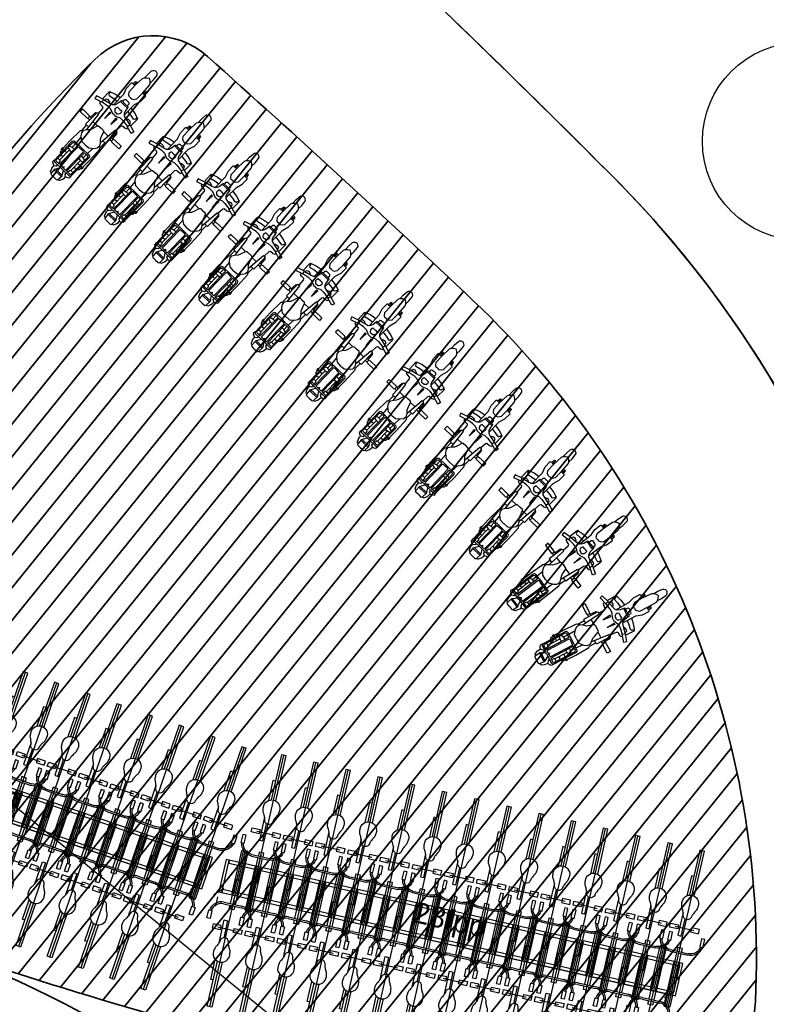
# Model space of a CAD drawing. Header units: metres. Extents: x 93008 to 98406, y 448779 to 454332.
# Tile 80 of 136: x 95570 to 95579, y 451753 to 451765. Entities that reach past the tile are written whole.
import ezdxf

# ---------------------------------------------------------------- set-up
doc = ezdxf.new("R2010")
doc.units = ezdxf.units.M
doc.header["$MEASUREMENT"] = 0
doc.header["$PDMODE"] = 3
doc.header["$PDSIZE"] = 0.25
doc.layers.get('DefPoints').update_dxf_attribs({"color": 6})
for name, color, linetype, lineweight in [('B-ME-GR-BOOM-S', 90, 'Continuous', 25), ('N-PV-GR-BEPLANTING-A', 7, 'Continuous', 35), ('N-PV-GR-GROENSTROOK-G', 3, 'Continuous', 35), ('N-PV-KG-GRENS_BEHEER-G', 210, 'Continuous', 35), ('N-PV-OG-BEBOUWING_FIETSENSTALLING-G', 4, 'Continuous', 25), ('N-PV-VH-VERHARDING-LICHT_OPEN-G', 2, 'Continuous', 35), ('N-PV-VH-VERHARDING_GRASBETONSTENEN-A', 8, 'Continuous', 35), ('N-PV-VH-VERHARDING_TEGEL-G', 252, 'Continuous', 35)]:
    doc.layers.add(name, color=color, linetype=linetype, lineweight=lineweight)
for name, color, linetype in [('N-PV-IE-MEUBILAIR_WEGMEUBILAIR_FIETS-G', 8, 'Continuous'), ('N-PV-IE-MEUBILAIR_WEGMEUBILAIR_FIETSKLEM-G', 2, 'Continuous'), ('N-PV-IE-MEUBILAIR_WEGMEUBILAIR_FIETSREK-G', 1, 'Continuous')]:
    doc.layers.add(name, color=color, linetype=linetype)
doc.layers.add('W_V-DI-4_HULPLIJN', color=6, linetype='Continuous', plot=False)
doc.layers.add('X-XX-AL-HULPLIJN-G', color=6, linetype='Continuous', plot=False)
doc.styles.add('Panno Light', font='arial.ttf')
doc.dimstyles.new('fietsparkeren-d', dxfattribs={"dimscale": 0, "dimtxt": 0.25, "dimasz": 0.1, "dimexe": 0.18, "dimexo": 0.0625, "dimgap": 0.09, "dimtad": 1, "dimdec": 0, "dimlfac": 5, "dimzin": 0, "dimdsep": 46, "dimtxsty": 'Panno Light', "dimblk": 'OBLIQUE', "dimcen": 0.09, "dimclrt": 256, "dimadec": 0, "dimazin": 0, "dimtfac": 1, "dimtdec": 0, "dimtix": 1, "dimtofl": 0, "dimtmove": 0, "dimatfit": 3, "dimldrblk": 'OBLIQUE', "dimfxl": 1, "dimtolj": 1, "dimtzin": 0, "dimarcsym": 0})

# ---------------------------------------------------------------- blocks, each defined once
blk = doc.blocks.new('*U269')
at = {"layer": 'B-ME-GR-BOOM-S'}
for radius in [1, 0.1]:
    blk.add_circle((0, 0), radius, dxfattribs=at)
blk = doc.blocks.new('FIETS')
at = {"layer": 'N-PV-IE-MEUBILAIR_WEGMEUBILAIR_FIETS-G', "linetype": 'Continuous'}
for p, q in [((0, 0.02), (0.355, 0.02)), ((0, -0.02), (0, 0.02)), ((0, 0), (1.93, 0)), ((0.655, -0.11), (0.655, 0.11)), ((0.675, -0.11), (0.675, 0.11)), ((0.964, -0.115), (0.964, 0.116)), ((0, -0.02), (0.355, -0.02))]:
    blk.add_line(p, q, dxfattribs=at)
at = {"layer": 'N-PV-IE-MEUBILAIR_WEGMEUBILAIR_FIETS-G'}
blk.add_line((0.355, -0.029), (0.355, 0.029), dxfattribs=at)
for points in [[(0.886, 0.27), (0.886, 0.23), (0.786, 0.23), (0.786, 0.27)], [(0.99, 0.179), (0.99, 0.079), (0.939, 0.079), (0.939, 0.179)], [(0.99, -0.179), (0.99, -0.079), (0.939, -0.079), (0.939, -0.179)], [(0.886, -0.23), (0.886, -0.27), (0.786, -0.27), (0.786, -0.23)]]:
    blk.add_lwpolyline(points, close=True, dxfattribs=at)
for points in [[(0.355, 0.029), (0.655, 0.029)], [(0.675, 0.029), (0.721, 0.029), (0.721, -0.029), (0.675, -0.029)], [(1.371, 0.029), (1.93, 0.029), (1.93, -0.029), (1.371, -0.029)], [(0.655, -0.029), (0.355, -0.029)], [(0.865, -0.059), (0.865, -0.018), (1.077, -0.018)], [(1.148, -0.059), (0.865, -0.059)], [(1.604, -0.029), (1.604, -0.059), (1.356, -0.059)]]:
    blk.add_lwpolyline(points, dxfattribs=at)
blk.add_lwpolyline([(1.204, -0.088, 0.08174), (1.218, -0.093, 0.025899), (1.264, -0.1, 0.443449), (1.375, 0, 0.443449), (1.264, 0.1, 0.025899), (1.218, 0.093, 0.08174), (1.204, 0.088, 0.009088), (1.191, 0.079, -0.020409), (1.185, 0.076, -0.008758), (1.162, 0.065, -0.016375), (1.15, 0.059, -0.014797), (1.145, 0.057, -0.005198), (1.131, 0.053, -0.047746), (1.126, 0.052, 0.020764), (1.114, 0.05, 0.358182), (1.073, 0, 0.358182), (1.114, -0.05, 0.020764), (1.126, -0.052, -0.047746), (1.131, -0.053, -0.005198), (1.145, -0.057, -0.014797), (1.15, -0.059, -0.016375), (1.162, -0.065, -0.008758), (1.185, -0.076, -0.020409), (1.191, -0.079, 0.009088)], format="xyb", close=True, dxfattribs=at)
at = {"layer": 'N-PV-IE-MEUBILAIR_WEGMEUBILAIR_FIETS-G', "linetype": 'Continuous'}
for centre, radius, start, end in [((0.805, 0.11), 0.15, 97.2859, 180), ((0.805, 0.11), 0.13, 98.4144, 180), ((0.805, -0.11), 0.15, 180, 262.7141), ((0.805, -0.11), 0.13, 180, 261.5856)]:
    blk.add_arc(centre, radius, start, end, dxfattribs=at)
blk = doc.blocks.new('_Oblique')
at = {"color": 0, "linetype": 'ByBlock', "lineweight": -2}
blk.add_line((-0.5, -0.5), (0.5, 0.5), dxfattribs=at)
blk = doc.blocks.new('*D48')
at = {"layer": 'DefPoints', "color": 0, "transparency": 16777216}
for p in [(0.2, 5.475), (0.2, 5.475), (0.2, -0.125)]:
    blk.add_point(p, dxfattribs=at)
at = {"layer": 'W_V-DI-4_HULPLIJN', "color": 0, "lineweight": -2, "transparency": 16777216}
for p, q in [((0.137, 5.475), (0.02, 5.475)), ((0.2, -0.125), (0.2, 5.475)), ((0.262, -0.125), (0.38, -0.125))]:
    blk.add_line(p, q, dxfattribs=at)
at = {"layer": 'W_V-DI-4_HULPLIJN', "color": 0, "lineweight": -2, "transparency": 16777216, "xscale": 0.1, "yscale": 0.1, "zscale": 0.1}
for p, rotation in [((0.2, 5.475), 90), ((0.2, -0.125), 270)]:
    blk.add_blockref('_Oblique', p, dxfattribs=dict(at, rotation=rotation))
at = {"layer": 'W_V-DI-4_HULPLIJN', "transparency": 16777216, "insert": (-0.052, 2.675), "char_height": 0.25, "attachment_point": 5, "rotation": 90, "style": 'Panno Light'}
blk.add_mtext('\\A1;28fpp', dxfattribs=at)
blk = doc.blocks.new('Scooter top view')
at = {"color": 0, "linetype": 'Continuous'}
for p, q in [((-830.6414, 326.1454), (-873.5364, 326.1454)), ((-873.5364, 326.1454), (-873.5364, 211.5354)), ((-830.6414, 212.0567), (-830.6414, 326.1454)), ((-601.4222, 314.7514), (-637.1679, 305.2191)), ((-637.1679, 305.2191), (-607.3797, 210.4928)), ((-572.2297, 220.6206), (-601.4222, 314.7514)), ((-576.996, 237.3021), (-459.3329, 238.7916)), ((-459.3329, 238.7916), (-449.2049, 234.6213)), ((-1545.55566, 140.4905), (-1561.04544, 116.9578)), ((-1514.87381, 141.682), (-1545.55566, 140.4905)), ((-1527.08704, 119.4899), (-1512.19291, 138.5544)), ((-1527.08704, 0.3373), (-1527.08704, 119.4899)), ((-1512.19291, 138.5544), (-1199.41716, 143.0226)), ((-1507.42699, 114.7237), (-1495.5117, 127.2348)), ((-1495.5117, 127.2348), (-1207.75795, 127.2348)), ((-1467.21298, 85.9781), (-1467.21298, 127.0858)), ((-1413.59463, 126.6391), (-1413.29679, 115.6173)), ((-1400.48791, 148.6822), (-1401.08368, 140.0435)), ((-1396.61537, 154.0441), (-1400.48791, 148.6822)), ((-1388.57262, 158.2145), (-1396.61537, 154.0441)), ((-1346.27342, 158.2145), (-1388.57262, 158.2145)), ((-1366.08268, 158.2889), (-1361.91231, 166.6299)), ((-1361.91231, 166.6299), (-1354.46533, 172.8851)), ((-1354.46533, 172.8851), (-1345.23094, 174.2256)), ((-1346.27342, 141.2353), (-1346.27342, 158.2145)), ((-1346.27342, 127.2348), (-1346.27342, 92.9783)), ((-1346.12459, 156.576), (-1330.6348, 166.555)), ((-1345.23094, 174.2256), (-1337.7839, 172.7361)), ((-1337.7839, 172.7361), (-1328.40062, 166.7786)), ((-1330.6348, 166.555), (-1221.61006, 169.0873)), ((-1289.37767, 127.3836), (-1295.93106, 108.3193)), ((-1265.54709, 127.9796), (-1255.41911, 105.6382)), ((-1221.61006, 169.0873), (-1036.9235, 162.5339)), ((-1207.75795, 127.2348), (-1195.84277, 115.9155)), ((-1199.41716, 143.0226), (-1184.52315, 137.6609)), ((-1184.52315, 137.6609), (-1179.16124, 128.7242)), ((-1179.16124, 128.7242), (-1179.16124, 0.0391)), ((-1079.07417, 108.3939), (-1046.903, 131.0328)), ((-1046.903, 131.0328), (-1006.3911, 135.799)), ((-1036.9235, 162.5339), (-1025.0083, 151.5121)), ((-1025.0083, 151.5121), (-938.3248, 153.1506)), ((-1006.3911, 135.799), (-976.0071, 116.1389)), ((-974.2199, 113.9046), (-737.9999, 138.331)), ((-749.3193, 169.3107), (-938.4743, 169.3107)), ((-938.4743, 169.3107), (-938.4743, 117.3302)), ((-873.5364, 211.5354), (-867.5787, 198.3541)), ((-867.5787, 198.3541), (-836.0033, 198.3541)), ((-867.2808, 197.7585), (-867.2808, 169.1617)), ((-853.8761, 53.1368), (-853.8761, 126.1177)), ((-836.1521, 198.3541), (-836.1521, 169.3107)), ((-836.0033, 198.3541), (-830.6414, 212.0567)), ((-836.0033, 187.2579), (-755.7242, 182.79)), ((-755.7242, 182.79), (-737.2556, 158.0655)), ((-737.9999, 157.9911), (-749.3193, 169.3107)), ((-737.9999, 138.331), (-737.9999, 157.9911)), ((-737.5537, 148.6822), (-657.1257, 153.4484)), ((-657.1257, 153.4484), (-641.6358, 164.1722)), ((-641.6358, 164.1722), (-639.8486, 205.8757)), ((-639.8486, 205.8757), (-632.4017, 226.8763)), ((-632.4017, 226.8763), (-614.8266, 231.6424)), ((-607.3797, 210.4928), (-572.2297, 220.6206)), ((-592.7832, 128.2774), (-606.4856, 210.9396)), ((-593.3789, 77.3398), (-592.7832, 128.2774)), ((-553.4631, 133.7883), (-573.7191, 220.6206)), ((-570.4432, 207.0672), (-554.3576, 208.8543)), ((-543.6339, 149.576), (-554.6555, 143.6183)), ((-554.3576, 208.8543), (-541.2508, 203.4926)), ((-542.7393, 97.4467), (-553.4631, 133.7883)), ((-538.272, 165.0657), (-543.6339, 149.576)), ((-541.2508, 203.4926), (-536.1868, 188.0029)), ((-536.1868, 188.0029), (-538.272, 165.0657)), ((-488.5258, 215.4077), (-491.5045, 205.8757)), ((-491.5045, 205.8757), (-479.5894, 153.4484)), ((-474.5252, 222.5569), (-488.5258, 215.4077)), ((-479.5894, 153.4484), (-472.1422, 91.4892)), ((-453.9714, 228.8126), (-474.5252, 222.5569)), ((-449.2049, 234.6213), (-445.6303, 219.7271)), ((-445.6303, 219.7271), (-425.97, 163.7254)), ((-425.97, 163.7254), (-414.0548, 91.638)), ((-1668.87831, 41.445), (-1663.81431, 51.2751)), ((-1668.87831, 0.3373), (-1668.87831, 41.445)), ((-1668.87831, 0.2978), (-1668.87831, -40.8099)), ((-1663.81431, 51.2751), (-1654.28212, 55.4452)), ((-1654.28212, 55.4452), (-1587.25872, 59.6156)), ((-1652.19714, 55.5944), (-1651.60138, 66.9138)), ((-1651.60138, 66.9138), (-1643.85646, 77.6376)), ((-1643.85646, 77.6376), (-1608.11062, 93.1273)), ((-1608.11062, 93.1273), (-1584.2801, 97.2977)), ((-1600.06766, 58.5731), (-1600.06766, -57.938)), ((-1587.25872, 59.6156), (-1577.7265, 55.7432)), ((-1584.2801, 97.2977), (-1563.13052, 97.8935)), ((-1582.49264, -57.342), (-1582.49264, 57.9771)), ((-1577.7265, 55.7432), (-1527.08657, 25.6571)), ((-1561.04544, 116.9578), (-1564.32216, 105.3405)), ((-1564.32216, 105.3405), (-1562.83275, 96.9999)), ((-1562.83275, 96.9999), (-1547.64079, 74.3608)), ((-1547.64079, 74.3608), (-1527.6827, 69.8924)), ((-1527.08704, 0.2978), (-1527.08704, -118.8548)), ((-1508.0236, 16.0504), (-1487.61868, 0.2629)), ((-1508.0236, -15.4153), (-1487.61868, 0.3722)), ((-1508.02281, 77.3398), (-1475.25578, 80.0207)), ((-1508.0227, 35.4871), (-1498.49048, 44.4236)), ((-1508.0227, 0.3373), (-1508.0227, 35.4871)), ((-1508.0227, 0.2978), (-1508.0227, -34.852)), ((-1507.42699, 61.1051), (-1507.42699, 114.7237)), ((-1507.42699, 60.5094), (-1507.42699, 61.1051)), ((-1195.84277, 60.5094), (-1507.42699, 60.5094)), ((-1498.49048, 44.4236), (-1199.41722, 44.4236)), ((-1475.25578, 80.0207), (-1467.21298, 85.9781)), ((-1298.0165, 92.8296), (-1466.61752, 92.8296)), ((-1413.29679, 115.6173), (-1408.23283, 102.8084)), ((-1408.23283, 102.8084), (-1401.67944, 93.2763)), ((-1295.93106, 108.3193), (-1298.90984, 86.8719)), ((-1298.90984, 86.8719), (-1298.90984, 60.6583)), ((-1255.41911, 105.6382), (-1252.44027, 88.659)), ((-1253.63228, 93.4251), (-1196.14108, 93.4251)), ((-1252.44027, 88.659), (-1252.44027, 60.6583)), ((-1199.41722, 44.4236), (-1194.65118, 36.3809)), ((-1195.84277, 115.9155), (-1195.84277, 60.5094)), ((-1194.65118, 36.3809), (-1194.65118, 0.0395)), ((-1194.65118, -35.7458), (-1194.65118, 0.5956)), ((-1179.16124, -128.0891), (-1179.16124, 0.596)), ((-1179.01319, 93.4251), (-1087.56348, 98.787)), ((-1123.45849, -0.0351), (-1118.99035, 58.3497)), ((-1123.45849, 0.6702), (-1118.99035, -57.7146)), ((-1118.99035, 58.3497), (-1079.07417, 108.3939)), ((-976.0071, 116.1389), (-945.0275, 86.3505)), ((-945.0275, 86.3505), (-917.0265, 74.4354)), ((-917.0265, 74.4354), (-852.6842, 52.988)), ((-852.6842, 52.988), (-843.1519, 42.8597)), ((-843.1519, 42.8597), (-843.1519, 0.5607)), ((-843.1518, -42.2246), (-843.1518, 0.0744)), ((-628.8268, 62.1477), (-730.7023, 53.2114)), ((-730.7023, 53.2114), (-628.8268, 45.4664)), ((-628.8268, 45.4664), (-628.8268, 62.2967)), ((-628.8268, 62.2967), (-628.8268, 62.1477)), ((-618.4009, 18.9549), (-593.3789, 77.3398)), ((-618.4009, 0.1883), (-618.4009, 18.9549)), ((-618.4008, 0.4468), (-618.4008, -18.3198)), ((-575.5066, 30.8702), (-583.5492, 21.0402)), ((-583.5492, 21.0402), (-583.5492, 0.4863)), ((-583.5491, -20.4051), (-583.5491, 0.1488)), ((-561.8039, 41.296), (-575.5066, 30.8702)), ((-547.2078, 43.0833), (-561.8039, 41.296)), ((-530.2285, 38.6152), (-547.2078, 43.0833)), ((-520.1004, 75.4035), (-542.7393, 97.4467)), ((-534.6975, 89.8507), (-355.6707, 91.936)), ((-521.2921, 30.5724), (-530.2285, 38.6152)), ((-521.2921, 0.1883), (-521.2921, 30.5724)), ((-521.292, 0.4468), (-521.292, -29.9373)), ((-489.7163, 64.6797), (-520.1004, 75.4035)), ((-445.0341, 58.1263), (-489.7163, 64.6797)), ((-445.928, 58.4243), (-445.928, 0.3373)), ((-445.928, -57.7892), (-445.928, 0.2978)), ((-433.7147, 56.339), (-445.0341, 58.1263)), ((-428.9485, 47.9985), (-433.7147, 56.339)), ((-428.9487, 39.062), (-395.586, 39.062)), ((-428.9485, 0.3373), (-428.9485, 47.9985)), ((-428.9485, 0.2978), (-428.9485, -47.3634)), ((-395.586, 39.062), (-385.7559, 28.0404)), ((-385.7559, 28.0404), (-385.7559, 0.3373)), ((-385.7559, -27.4053), (-385.7559, 0.2978)), ((-355.6707, 91.936), (-278.8171, 116.9578)), ((-329.1591, 19.6996), (-319.9248, 37.8704)), ((-329.1591, 0.6351), (-329.1591, 19.6996)), ((-329.1591, 0), (-329.1591, -19.0645)), ((-319.9248, 37.8704), (-287.1579, 63.4882)), ((-287.1579, 63.4882), (-181.112, 64.8287)), ((-278.8171, 116.9578), (-191.8356, 117.8518)), ((-191.8356, 117.8518), (-186.4739, 111.8939)), ((-145.0698, 78.6804), (-187.3689, 78.6804)), ((-186.4739, 111.8939), (-187.0696, 101.1703)), ((-187.0696, 101.1703), (-187.0696, 65.4245)), ((-186.7733, 98.0427), (-144.1763, 94.7656)), ((-181.112, 64.8287), (-58.6828, 59.0198)), ((-141.4952, 82.8505), (-145.0698, 78.6804)), ((-144.1763, 94.7656), (-141.4952, 82.8505)), ((-58.6828, 59.0198), (-40.214, 50.3815)), ((-40.214, 50.3815), (-17.2773, 28.3384)), ((-36.9374, 47.5517), (18.7663, 49.1898)), ((-17.2773, 28.3384), (0, 0.6351)), ((-17.2773, -27.7033), (0, 0)), ((18.7663, 49.1898), (81.6192, 43.5301)), ((81.6192, 43.5301), (95.9176, 39.062)), ((95.9176, 39.062), (108.4289, 24.1678)), ((108.4289, 24.1678), (114.6842, 8.6778)), ((114.6842, 8.6778), (114.6842, 0.6351)), ((114.6842, -8.0427), (114.6842, 0)), ((-1668.87831, -40.8099), (-1663.81431, -50.64)), ((-1663.81431, -50.64), (-1654.28212, -54.8101)), ((-1654.28212, -54.8101), (-1587.25872, -58.9805)), ((-1652.19714, -54.9593), (-1651.60138, -66.2787)), ((-1651.60138, -66.2787), (-1643.85646, -77.0025)), ((-1643.85646, -77.0025), (-1608.11062, -92.4922)), ((-1608.11062, -92.4922), (-1584.2801, -96.6626)), ((-1587.25872, -58.9805), (-1577.7265, -55.1081)), ((-1584.2801, -96.6626), (-1563.13052, -97.2584)), ((-1577.7265, -55.1081), (-1527.08657, -25.022)), ((-1564.32216, -104.7054), (-1562.83275, -96.3648)), ((-1561.04544, -116.3227), (-1564.32216, -104.7054)), ((-1562.83275, -96.3648), (-1547.64079, -73.7257)), ((-1545.55566, -139.8554), (-1561.04544, -116.3227)), ((-1547.64079, -73.7257), (-1527.6827, -69.2573)), ((-1527.08704, -118.8548), (-1512.19291, -137.9193)), ((-1508.02281, -76.7047), (-1475.25578, -79.3856)), ((-1508.0227, -34.852), (-1498.49048, -43.7885)), ((-1195.84277, -59.8743), (-1507.42699, -59.8743)), ((-1507.42699, -59.8743), (-1507.42699, -60.47)), ((-1507.42699, -60.47), (-1507.42699, -114.0886)), ((-1507.42699, -114.0886), (-1495.5117, -126.5997)), ((-1498.49048, -43.7885), (-1199.41722, -43.7885)), ((-1475.25578, -79.3856), (-1467.21298, -85.343)), ((-1467.21298, -85.343), (-1467.21298, -126.4507)), ((-1298.0165, -92.1945), (-1466.61752, -92.1945)), ((-1413.59463, -126.004), (-1413.29679, -114.9822)), ((-1413.29679, -114.9822), (-1408.23283, -102.1733)), ((-1408.23283, -102.1733), (-1401.67944, -92.6412)), ((-1346.27342, -126.5997), (-1346.27342, -92.3432)), ((-1298.90984, -86.2368), (-1298.90984, -60.0232)), ((-1295.93106, -107.6842), (-1298.90984, -86.2368)), ((-1289.37767, -126.7485), (-1295.93106, -107.6842)), ((-1265.54709, -127.3445), (-1255.41911, -105.0031)), ((-1255.41911, -105.0031), (-1252.44027, -88.0239)), ((-1253.63228, -92.79), (-1196.14108, -92.79)), ((-1252.44027, -88.0239), (-1252.44027, -60.0232)), ((-1207.75795, -126.5997), (-1195.84277, -115.2804)), ((-1199.41722, -43.7885), (-1194.65118, -35.7458)), ((-1195.84277, -115.2804), (-1195.84277, -59.8743)), ((-1179.01319, -92.79), (-1087.56348, -98.1519)), ((-1118.99035, -57.7146), (-1079.07417, -107.7588)), ((-1079.07417, -107.7588), (-1046.903, -130.3977)), ((-1006.3911, -135.1639), (-976.0071, -115.5038)), ((-976.0071, -115.5038), (-945.0275, -85.7154)), ((-974.2199, -113.2695), (-737.9999, -137.6959)), ((-945.0275, -85.7154), (-917.0265, -73.8003)), ((-938.4743, -168.6756), (-938.4743, -116.6951)), ((-917.0265, -73.8003), (-852.6841, -52.3529)), ((-853.8761, -52.5017), (-853.8761, -125.4826)), ((-852.6841, -52.3529), (-843.1518, -42.2246)), ((-730.7023, -52.5763), (-628.8268, -44.8313)), ((-628.8268, -61.5126), (-730.7023, -52.5763)), ((-628.8268, -44.8313), (-628.8268, -61.6616)), ((-628.8268, -61.6616), (-628.8268, -61.5126)), ((-618.4008, -18.3198), (-593.3788, -76.7047)), ((-593.3788, -76.7047), (-592.7832, -127.6423)), ((-575.5066, -30.2351), (-583.5491, -20.4051)), ((-561.8039, -40.6609), (-575.5066, -30.2351)), ((-547.2078, -42.4482), (-561.8039, -40.6609)), ((-542.7392, -96.8116), (-553.463, -133.1532)), ((-530.2285, -37.9801), (-547.2078, -42.4482)), ((-520.1003, -74.7684), (-542.7392, -96.8116)), ((-534.6975, -89.2156), (-355.6707, -91.3009)), ((-521.292, -29.9373), (-530.2285, -37.9801)), ((-489.7163, -64.0446), (-520.1003, -74.7684)), ((-445.034, -57.4912), (-489.7163, -64.0446)), ((-479.5894, -152.8133), (-472.1422, -90.8541)), ((-433.7147, -55.7039), (-445.034, -57.4912)), ((-428.9485, -47.3634), (-433.7147, -55.7039)), ((-428.9487, -38.4269), (-395.586, -38.4269)), ((-425.9699, -163.0903), (-414.0548, -91.0029)), ((-395.586, -38.4269), (-385.7559, -27.4053)), ((-355.6707, -91.3009), (-278.8171, -116.3227)), ((-329.1591, -19.0645), (-319.9248, -37.2353)), ((-319.9248, -37.2353), (-287.1579, -62.8531)), ((-287.1579, -62.8531), (-181.112, -64.1936)), ((-278.8171, -116.3227), (-191.8356, -117.2167)), ((-191.8356, -117.2167), (-186.4739, -111.2588)), ((-145.0698, -78.0453), (-187.3689, -78.0453)), ((-187.0696, -100.5352), (-187.0696, -64.7894)), ((-186.4739, -111.2588), (-187.0696, -100.5352)), ((-186.7733, -97.4076), (-144.1763, -94.1305)), ((-181.112, -64.1936), (-58.6828, -58.3847)), ((-141.4952, -82.2154), (-145.0698, -78.0453)), ((-144.1763, -94.1305), (-141.4952, -82.2154)), ((-58.6828, -58.3847), (-40.214, -49.7464)), ((-40.214, -49.7464), (-17.2773, -27.7033)), ((-36.9374, -46.9166), (18.7663, -48.5547)), ((18.7663, -48.5547), (81.6192, -42.895)), ((81.6192, -42.895), (95.9176, -38.4269)), ((95.9176, -38.4269), (108.4289, -23.5327)), ((108.4289, -23.5327), (114.6842, -8.0427)), ((-1514.87381, -141.0469), (-1545.55566, -139.8554)), ((-1512.19291, -137.9193), (-1199.41716, -142.3875)), ((-1495.5117, -126.5997), (-1207.75795, -126.5997)), ((-1400.48791, -148.0471), (-1401.08368, -139.4084)), ((-1396.61537, -153.409), (-1400.48791, -148.0471)), ((-1388.57262, -157.5794), (-1396.61537, -153.409)), ((-1346.27342, -157.5794), (-1388.57262, -157.5794)), ((-1366.08268, -157.6538), (-1361.91231, -165.9948)), ((-1361.91231, -165.9948), (-1354.46533, -172.25)), ((-1354.46533, -172.25), (-1345.23094, -173.5905)), ((-1346.27342, -140.6002), (-1346.27342, -157.5794)), ((-1346.12459, -155.9409), (-1330.6348, -165.9199)), ((-1345.23094, -173.5905), (-1337.7839, -172.101)), ((-1337.7839, -172.101), (-1328.40062, -166.1435)), ((-1330.6348, -165.9199), (-1221.61006, -168.4522)), ((-1221.61006, -168.4522), (-1036.9235, -161.8988)), ((-1199.41716, -142.3875), (-1184.52315, -137.0258)), ((-1184.52315, -137.0258), (-1179.16124, -128.0891)), ((-1046.903, -130.3977), (-1006.3911, -135.1639)), ((-1036.9235, -161.8988), (-1025.0083, -150.877)), ((-1025.0083, -150.877), (-938.3248, -152.5155)), ((-749.3193, -168.6756), (-938.4743, -168.6756)), ((-873.5364, -210.9003), (-867.5787, -197.719)), ((-873.5364, -325.5103), (-873.5364, -210.9003)), ((-867.5787, -197.719), (-836.0033, -197.719)), ((-867.2807, -197.1234), (-867.2807, -168.5266)), ((-836.152, -197.719), (-836.152, -168.6756)), ((-836.0033, -186.6228), (-755.7241, -182.1549)), ((-836.0033, -197.719), (-830.6414, -211.4216)), ((-830.6414, -211.4216), (-830.6414, -325.5103)), ((-755.7241, -182.1549), (-737.2556, -157.4304)), ((-737.9999, -157.356), (-749.3193, -168.6756)), ((-737.9999, -137.6959), (-737.9999, -157.356)), ((-737.5537, -148.0471), (-657.1256, -152.8133)), ((-657.1256, -152.8133), (-641.6357, -163.5371)), ((-641.6357, -163.5371), (-639.8486, -205.2406)), ((-639.8486, -205.2406), (-632.4016, -226.2412)), ((-637.1679, -304.584), (-607.3796, -209.8577)), ((-632.4016, -226.2412), (-614.8266, -231.0073)), ((-607.3796, -209.8577), (-572.2296, -219.9855)), ((-592.7832, -127.6423), (-606.4856, -210.3045)), ((-572.2296, -219.9855), (-601.4221, -314.1163)), ((-576.9959, -236.667), (-459.3329, -238.1565)), ((-553.463, -133.1532), (-573.7191, -219.9855)), ((-570.4431, -206.4321), (-554.3576, -208.2192)), ((-543.6338, -148.9409), (-554.6554, -142.9832)), ((-554.3576, -208.2192), (-541.2507, -202.8575)), ((-538.2719, -164.4306), (-543.6338, -148.9409)), ((-541.2507, -202.8575), (-536.1868, -187.3678)), ((-536.1868, -187.3678), (-538.2719, -164.4306)), ((-491.5045, -205.2406), (-479.5894, -152.8133)), ((-488.5256, -214.7726), (-491.5045, -205.2406)), ((-474.5252, -221.9218), (-488.5256, -214.7726)), ((-453.9714, -228.1775), (-474.5252, -221.9218)), ((-459.3329, -238.1565), (-449.2048, -233.9862)), ((-449.2048, -233.9862), (-445.6302, -219.092)), ((-445.6302, -219.092), (-425.9699, -163.0903)), ((-830.6414, -325.5103), (-873.5364, -325.5103)), ((-601.4221, -314.1163), (-637.1679, -304.584))]:
    blk.add_line(p, q, dxfattribs=at)
blk = doc.blocks.new('*U47')
at = {"layer": 'N-PV-IE-MEUBILAIR_WEGMEUBILAIR_FIETSKLEM-G'}
for points in [[(-0.183, 5.514), (0.345, 5.514, -1), (0.345, 5.495), (-0.183, 5.495, -1)], [(0.345, 5.455), (-0.183, 5.455, 1), (-0.183, 5.436), (0.345, 5.436, 1)], [(0.182, 5.314), (-0.346, 5.314, 1), (-0.346, 5.295), (0.182, 5.295, 1)], [(-0.346, 5.255), (0.182, 5.255, -1), (0.182, 5.236), (-0.346, 5.236, -1)], [(-0.183, 5.114), (0.345, 5.114, -1), (0.345, 5.095), (-0.183, 5.095, -1)], [(0.345, 5.055), (-0.183, 5.055, 1), (-0.183, 5.036), (0.345, 5.036, 1)], [(0.182, 4.914), (-0.346, 4.914, 1), (-0.346, 4.895), (0.182, 4.895, 1)], [(-0.346, 4.855), (0.182, 4.855, -1), (0.182, 4.836), (-0.346, 4.836, -1)], [(-0.183, 4.714), (0.345, 4.714, -1), (0.345, 4.695), (-0.183, 4.695, -1)], [(0.345, 4.655), (-0.183, 4.655, 1), (-0.183, 4.636), (0.345, 4.636, 1)], [(0.182, 4.514), (-0.346, 4.514, 1), (-0.346, 4.495), (0.182, 4.495, 1)], [(-0.346, 4.455), (0.182, 4.455, -1), (0.182, 4.436), (-0.346, 4.436, -1)], [(-0.183, 4.314), (0.345, 4.314, -1), (0.345, 4.295), (-0.183, 4.295, -1)], [(0.345, 4.255), (-0.183, 4.255, 1), (-0.183, 4.236), (0.345, 4.236, 1)], [(0.182, 4.114), (-0.346, 4.114, 1), (-0.346, 4.095), (0.182, 4.095, 1)], [(-0.346, 4.055), (0.182, 4.055, -1), (0.182, 4.036), (-0.346, 4.036, -1)], [(-0.183, 3.914), (0.345, 3.914, -1), (0.345, 3.895), (-0.183, 3.895, -1)], [(0.345, 3.855), (-0.183, 3.855, 1), (-0.183, 3.836), (0.345, 3.836, 1)], [(0.182, 3.714), (-0.346, 3.714, 1), (-0.346, 3.695), (0.182, 3.695, 1)], [(-0.346, 3.655), (0.182, 3.655, -1), (0.182, 3.636), (-0.346, 3.636, -1)], [(-0.183, 3.514), (0.345, 3.514, -1), (0.345, 3.495), (-0.183, 3.495, -1)], [(0.345, 3.455), (-0.183, 3.455, 1), (-0.183, 3.436), (0.345, 3.436, 1)], [(0.182, 3.314), (-0.346, 3.314, 1), (-0.346, 3.295), (0.182, 3.295, 1)], [(-0.346, 3.255), (0.182, 3.255, -1), (0.182, 3.236), (-0.346, 3.236, -1)], [(-0.183, 3.114), (0.345, 3.114, -1), (0.345, 3.095), (-0.183, 3.095, -1)], [(0.345, 3.055), (-0.183, 3.055, 1), (-0.183, 3.036), (0.345, 3.036, 1)], [(0.182, 2.914), (-0.346, 2.914, 1), (-0.346, 2.895), (0.182, 2.895, 1)], [(-0.346, 2.855), (0.182, 2.855, -1), (0.182, 2.836), (-0.346, 2.836, -1)], [(-0.183, 2.714), (0.345, 2.714, -1), (0.345, 2.695), (-0.183, 2.695, -1)], [(0.345, 2.655), (-0.183, 2.655, 1), (-0.183, 2.636), (0.345, 2.636, 1)], [(0.182, 2.514), (-0.346, 2.514, 1), (-0.346, 2.495), (0.182, 2.495, 1)], [(-0.346, 2.455), (0.182, 2.455, -1), (0.182, 2.436), (-0.346, 2.436, -1)], [(-0.183, 2.314), (0.345, 2.314, -1), (0.345, 2.295), (-0.183, 2.295, -1)], [(0.345, 2.255), (-0.183, 2.255, 1), (-0.183, 2.236), (0.345, 2.236, 1)], [(0.182, 2.114), (-0.346, 2.114, 1), (-0.346, 2.095), (0.182, 2.095, 1)], [(-0.346, 2.055), (0.182, 2.055, -1), (0.182, 2.036), (-0.346, 2.036, -1)], [(-0.183, 1.914), (0.345, 1.914, -1), (0.345, 1.895), (-0.183, 1.895, -1)], [(0.345, 1.855), (-0.183, 1.855, 1), (-0.183, 1.836), (0.345, 1.836, 1)], [(0.182, 1.714), (-0.346, 1.714, 1), (-0.346, 1.695), (0.182, 1.695, 1)], [(-0.346, 1.655), (0.182, 1.655, -1), (0.182, 1.636), (-0.346, 1.636, -1)], [(-0.183, 1.514), (0.345, 1.514, -1), (0.345, 1.495), (-0.183, 1.495, -1)], [(0.345, 1.455), (-0.183, 1.455, 1), (-0.183, 1.436), (0.345, 1.436, 1)], [(0.182, 1.314), (-0.346, 1.314, 1), (-0.346, 1.295), (0.182, 1.295, 1)], [(-0.346, 1.255), (0.182, 1.255, -1), (0.182, 1.236), (-0.346, 1.236, -1)], [(-0.183, 1.114), (0.345, 1.114, -1), (0.345, 1.095), (-0.183, 1.095, -1)], [(0.345, 1.055), (-0.183, 1.055, 1), (-0.183, 1.036), (0.345, 1.036, 1)], [(0.182, 0.914), (-0.346, 0.914, 1), (-0.346, 0.895), (0.182, 0.895, 1)], [(-0.346, 0.855), (0.182, 0.855, -1), (0.182, 0.836), (-0.346, 0.836, -1)], [(-0.183, 0.714), (0.345, 0.714, -1), (0.345, 0.695), (-0.183, 0.695, -1)], [(0.345, 0.655), (-0.183, 0.655, 1), (-0.183, 0.636), (0.345, 0.636, 1)], [(0.182, 0.514), (-0.346, 0.514, 1), (-0.346, 0.495), (0.182, 0.495, 1)], [(-0.346, 0.455), (0.182, 0.455, -1), (0.182, 0.436), (-0.346, 0.436, -1)], [(-0.183, 0.314), (0.345, 0.314, -1), (0.345, 0.295), (-0.183, 0.295, -1)], [(0.345, 0.255), (-0.183, 0.255, 1), (-0.183, 0.236), (0.345, 0.236, 1)], [(0.182, 0.114), (-0.346, 0.114, 1), (-0.346, 0.095), (0.182, 0.095, 1)], [(-0.346, 0.055), (0.182, 0.055, -1), (0.182, 0.036), (-0.346, 0.036, -1)]]:
    blk.add_lwpolyline(points, format="xyb", close=True, dxfattribs=at)
at = {"layer": 'N-PV-IE-MEUBILAIR_WEGMEUBILAIR_FIETSREK-G'}
for points in [[(-0.2, -0.085), (-0.165, -0.085), (-0.165, 5.515), (0.165, 5.515), (0.165, -0.085), (0.2, -0.085), (0.2, 5.55), (-0.2, 5.55)], [(-0.2, -0.085), (-0.2, -0.125), (0.2, -0.125), (0.2, -0.085)]]:
    blk.add_lwpolyline(points, close=True, dxfattribs=at)
at = {"layer": 'W_V-DI-4_HULPLIJN'}
for p, q in [((-0.346, 0.275), (0.375, 0.275)), ((-0.346, 0.075), (0.375, 0.075))]:
    blk.add_line(p, q, dxfattribs=at)
at = {"layer": 'N-PV-IE-MEUBILAIR_WEGMEUBILAIR_FIETS-G', "xscale": -1}
for p in [(0.345, 5.475), (0.345, 5.075), (0.345, 4.675), (0.345, 4.275), (0.345, 3.875), (0.345, 3.475), (0.345, 3.075), (0.345, 2.675), (0.345, 2.275), (0.345, 1.875), (0.345, 1.475), (0.345, 1.075), (0.345, 0.675), (0.345, 0.275)]:
    blk.add_blockref('FIETS', p, dxfattribs=at)
at = {"layer": 'N-PV-IE-MEUBILAIR_WEGMEUBILAIR_FIETS-G'}
for p in [(-0.346, 5.275), (-0.346, 4.875), (-0.346, 4.475), (-0.346, 4.075), (-0.346, 3.675), (-0.346, 3.275), (-0.346, 2.875), (-0.346, 2.475), (-0.346, 2.075), (-0.346, 1.675), (-0.346, 1.275), (-0.346, 0.875), (-0.346, 0.475), (-0.346, 0.075)]:
    blk.add_blockref('FIETS', p, dxfattribs=at)
at = {"layer": 'W_V-DI-4_HULPLIJN'}
dim = blk.add_linear_dim(base=(0.2, 5.475), p1=(0.2, -0.125), p2=(0.2, 5.475), angle=90, dimstyle='fietsparkeren-d', override={"dimscale": 1, "dimpost": 'fpp'}, dxfattribs=at)
dim.commit()
dim.dimension.update_dxf_attribs({"geometry": '*D48', "text_midpoint": (-0.052, 2.675)})

msp = doc.modelspace()

# ---------------------------------------------------------------- hatches: boundary and pattern name
at = {"layer": 'N-PV-GR-BEPLANTING-A'}
h = msp.add_hatch(dxfattribs=at)
h.set_pattern_fill('SAND', color=256, scale=3, angle=-45)
h.set_pattern_definition([(315, (1.2728, 0.594), (2.1637467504, -0.339411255), [0, -0.72, 0, -0.96, 0, -1.68]), (325, (3.1183, 0.7), (2.462758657, 1.058923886), [0, -1.86, 0, -0.42, 0, -1.59]), (335, (2.185, 1.2092), (2.506027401, 1.611932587), [0, -1.29, 0, -0.87, 0, -1.89]), (345, (2.8001, 0.1697), (1.745057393, 1.644376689), [0, -1.68, 0, -2.13, 0, -1.53]), (355, (2.2274, 0.3182), (2.394213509, 1.205919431), [0, -1.23, 0, -0.99, 0, -1.71]), (5, (2.9062, -0.7849), (0.999698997, 1.653421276), [0, -0.36, 0, -2.37, 0, -1.41]), (15, (2.291, -0.594), (1.971862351, 2.609264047), [0, -0.45, 0, -1.41, 0, -1.62]), (25, (1.5698, -0.297), (0.6131130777, 1.8085608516), [0, -0.84, 0, -0.96, 0, -2.19]), (35, (1.5061, -0.6576), (0.781236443, 2.231696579), [0, -1.08, 0, -1.29]), (45, (2.2062, -1.782), (-0.445477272, 2.397091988), [0, -1.65, 0, -0.93, 0, -2.19]), (55, (0.6364, 0.2121), (-0.714931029, 1.855659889), [0, -0.84, 0, -1.74, 0, -1.98]), (65, (1.0607, 0.2121), (-0.2798065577, 2.3813668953), [0, -1.44, 0, -1.14, 0, -1.59]), (75, (1.485, 0.2121), (-1.245337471, 2.538825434), [0, -1.98, 0, -0.63, 0, -2.28]), (85, (1.9092, 0.2121), (-1.414361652, 1.388553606), [0, -1.14, 0, -0.42, 0, -2.34]), (95, (2.3335, 0.2121), (-2.486851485, 1.920564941), [0, -0.33, 0, -1.74, 0, -1.44]), (105, (2.7577, 0.2121), (-2.410988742, 1.00006664), [0, -0.84, 0, -0.99, 0, -1.92]), (115, (3.182, 0.2121), (-3.276486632, 0.921648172), [0, -1.77, 0, -0.72, 0, -1.23]), (125, (3.6062, 0.2121), (-2.0964089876, -0.0396151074), [0, -1.14, 0, -0.66, 0, -2.31])])
edge = h.paths.add_edge_path()
edge.add_line((95598.974, 451765.479), (95598.83, 451765.708))
edge.add_arc((95594.594, 451763.051), 5, 32.1012, 45.6391)
edge.add_arc((95678.496, 451848.845), 115, 218.53262, 225.63906, ccw=False)
edge.add_arc((95590.883, 451779.074), 3, 135.0448, 218.5326, ccw=False)
edge.add_arc((95578.145, 451791.792), 15, 315.0448, 346.4954)
edge.add_arc((95590.786, 451788.756), 2, 346.4954, 444.6171)
edge.add_line((95590.973, 451790.747), (95585.597, 451791.254))
edge.add_arc((95584.659, 451781.298), 10, 84.6171, 94.0953)
edge.add_arc((95584.374, 451785.288), 6, 94.0953, 219.6215)
edge.add_arc((95767.699, 451937.063), 244, 219.62151, 224.66321)
edge.add_arc((95577.795, 451749.379), 23, 39.1492, 44.6632, ccw=False)
edge.add_arc((95596.019, 451764.215), 0.5, 219.1492, 302.1012)
edge.add_line((95596.285, 451763.792), (95598.974, 451765.479))
at = {"layer": 'N-PV-VH-VERHARDING_GRASBETONSTENEN-A'}
h = msp.add_hatch(dxfattribs=at)
h.set_pattern_fill('ANSI31', color=256, scale=2, angle=-315)
h.set_pattern_definition([(51.056995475, (19.65104, 10.31588), (-0.1944428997, 0.15713675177), [])])
edge = h.paths.add_edge_path()
edge.add_arc((95585.638, 451800.658), 50, 248.9553, 260.5875)
edge.add_arc((95577.707, 451752.811), 1.5, 260.5875, 357.3313)
edge.add_arc((95568.217, 451753.253), 11, 357.3313, 406.5395)
edge.add_arc((95478.108, 451658.167), 142, 46.53952, 48.30125)
edge.add_arc((95571.903, 451763.445), 1, 48.3013, 134.4771)
edge.add_arc((95582.999, 451752.144), 16.837, 134.4771, 168.9891)
edge.add_arc((95567.454, 451755.169), 1, 168.9891, 246.1458)
edge.add_arc((95572.711, 451767.059), 14, 246.1458, 248.9553)

# ---------------------------------------------------------------- linework, layer by layer
at = {"layer": 'N-PV-GR-GROENSTROOK-G'}
msp.add_lwpolyline([(95564.551, 451774.234, -0.023475), (95574.766, 451765.387, -0.006558), (95577.468, 451762.747, -0.223199), (95581.203, 451752.342, 0.175134), (95581.712, 451750.367), (95596.533, 451747.187, 0.495048), (95600.739, 451750.833, 0.034502), (95600.323, 451753.976), (95566.434, 451781.363), (95564.084, 451778.491, 0.419783), (95564.551, 451774.234)], format="xyb", dxfattribs=at)
at = {"layer": 'N-PV-KG-GRENS_BEHEER-G', "flags": 128}
msp.add_lwpolyline([(95728.569, 451777.825), (95615.528, 451870.355), (95605.389, 451857.78), (95563.981, 451806.839), (95553.526, 451793.977), (95548.073, 451787.229), (95539.514, 451794.232), (95538.164, 451792.582), (95534.233, 451795.676), (95528.002, 451788.104), (95528.002, 451788.104, 0.512183), (95528.416, 451786.535, -0.006362), (95531.206, 451785.424, -0.08139), (95546.06, 451776.238, 0.149124), (95546.38, 451775.423, 0.032222), (95563.659, 451756.33, 0.094687), (95566.482, 451754.473, 0.013344), (95568.973, 451753.517, -0.218601), (95577.957, 451744.8, 0.010022), (95580, 451739.833, 0.203276)], format="xyb", dxfattribs=at)
at = {"layer": 'N-PV-VH-VERHARDING-LICHT_OPEN-G'}
msp.add_lwpolyline([(95567.684, 451753.993, 0.050799), (95577.461, 451751.331, 0.449123), (95579.205, 451752.741, 0.218073), (95575.783, 451761.237, 0.007687), (95572.569, 451764.191, 0.394797), (95571.203, 451764.158, 0.151736), (95566.472, 451755.36, 0.349983), (95567.049, 451754.255, 0.012259)], format="xyb", close=True, dxfattribs=at)
at = {"layer": 'N-PV-VH-VERHARDING_TEGEL-G', "flags": 128}
msp.add_lwpolyline([(95579.993, 451739.916), (95579.627, 451744.489, -0.108413), (95580.335, 451748.749, 0.115736), (95581.219, 451754.622, 0.177412), (95577.472, 451762.743, 0.030047), (95564.551, 451774.234, -0.419289), (95564.081, 451778.487), (95566.434, 451781.363), (95563.323, 451783.877), (95561.301, 451781.406, -0.389422), (95557.284, 451780.83, 0.087942), (95555.058, 451781.838, 0.113848), (95542.473, 451782.125, -0.319597)], format="xyb", dxfattribs=at)
at = {"layer": 'X-XX-AL-HULPLIJN-G'}
msp.add_line((95672.207, 451671.662), (95433.705, 451866.822), dxfattribs=at)

# ---------------------------------------------------------------- block references
at = {"layer": 'B-ME-GR-BOOM-S', "xscale": 1.2, "yscale": 1.2, "zscale": 1.2}
msp.add_blockref('*U269', (95579.762, 451763.165), dxfattribs=at)
at = {"layer": 'N-PV-IE-MEUBILAIR_WEGMEUBILAIR_FIETS-G', "xscale": 0.001, "yscale": 0.001, "zscale": 0.001}
for p, rotation in [((95571.865, 451763.929), 45.9937184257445), ((95572.519, 451763.389), 45.9937184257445), ((95573.098, 451762.926), 45.9937184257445), ((95573.66, 451762.408), 45.9937184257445), ((95574.297, 451761.848), 45.9937184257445), ((95574.96, 451761.253), 45.9937184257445), ((95575.581, 451760.651), 45.9937184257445), ((95576.281, 451760.083), 45.9937184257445), ((95576.937, 451759.339), 45.9937184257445), ((95577.554, 451758.537), 37.27465414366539), ((95578.029, 451757.66), 27.92779359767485)]:
    msp.add_blockref('Scooter top view', p, dxfattribs=dict(at, rotation=rotation))
at = {"layer": 'N-PV-OG-BEBOUWING_FIETSENSTALLING-G'}
for p, rotation in [((95567.317, 451756.103), 250.9972814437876), ((95572.87, 451754.238), 257.1732753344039)]:
    msp.add_blockref('*U47', p, dxfattribs=dict(at, rotation=rotation))

doc.saveas('drawing.dxf')
